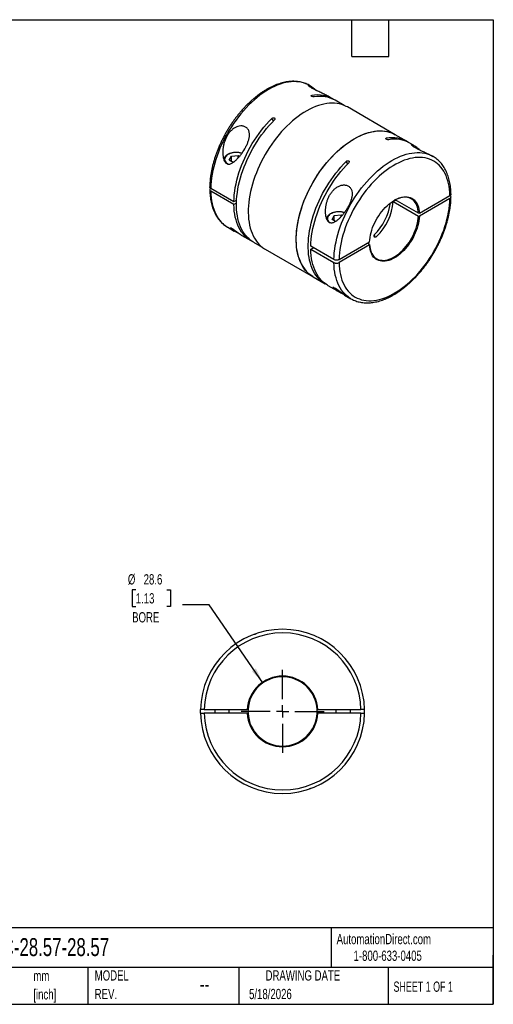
# Model space of a CAD drawing. Header units: millimetres. Extents: x 13 to 546, y 13 to 419.
# Tile 3 of 3: x 350 to 546, y 13 to 419. Entities that reach past the tile are written whole.
import ezdxf

# ---------------------------------------------------------------- set-up
doc = ezdxf.new("R2010")
doc.units = ezdxf.units.MM
doc.header["$LTSCALE"] = 2
doc.linetypes.add('SLD-Center', pattern=[19.05, 15.24, -1.27, 1.27, -1.27])
doc.linetypes.add('SLD-Solid', pattern=[0])
doc.layers.add('CENTER', color=40, linetype='SLD-Center')
doc.layers.add('DIMENSIONS', color=140, linetype='SLD-Solid', lineweight=25)
doc.layers.add('TEXT', color=140, linetype='SLD-Solid', lineweight=25)
doc.styles.add('SLDTEXTSTYLE0', font='TXT', dxfattribs={"width": 0.7})
doc.styles.add('SLDTEXTSTYLE1', font='TXT', dxfattribs={"width": 0.65})
doc.dimstyles.new('SLDDIMSTYLE2', dxfattribs={"dimtxt": 4.316016, "dimasz": 6.604, "dimexe": 0, "dimexo": 0.0625, "dimgap": 1.079004, "dimtad": 0, "dimtih": 1, "dimtoh": 1, "dimdec": 1, "dimrnd": 1e-09, "dimzin": 12, "dimdsep": 46, "dimtxsty": 'SLDTEXTSTYLE0', "dimsah": 1, "dimcen": 0, "dimadec": 0, "dimazin": 3, "dimtfac": 1, "dimtdec": 1, "dimtofl": 0, "dimtmove": 0, "dimatfit": 3, "dimfxl": 0, "dimfrac": 2, "dimtolj": 1, "dimtzin": 12, "dimarcsym": 0})

# ---------------------------------------------------------------- blocks, each defined once
blk = doc.blocks.new('SW_NOTE_0')
at = {"layer": 'TEXT', "color": 0, "char_height": 4.233, "attachment_point": 1, "style": 'SLDTEXTSTYLE0'}
for s, insert in [('mm', (0, 5.46)), ('[inch]', (0, -2.19))]:
    blk.add_mtext(s, dxfattribs=dict(at, insert=insert))
blk = doc.blocks.new('SW_NOTE_0_6')
at = {"layer": 'TEXT', "color": 0, "char_height": 4.233, "attachment_point": 1, "style": 'SLDTEXTSTYLE0'}
for s, insert in [('MODEL', (0, 5.46)), ('REV.', (0, -2.19))]:
    blk.add_mtext(s, dxfattribs=dict(at, insert=insert))
blk = doc.blocks.new('_D_4')
at = {"layer": 'DIMENSIONS'}
for p, q in [((398.43, 183.79), (396.98, 183.79)), ((396.98, 183.79), (396.98, 176.93)), ((411.26, 183.79), (412.71, 183.79)), ((412.71, 183.79), (412.71, 176.93)), ((396.98, 176.93), (398.43, 176.93)), ((412.71, 176.93), (411.26, 176.93)), ((428.8, 177.52), (417.69, 177.52)), ((450.96, 145.36), (428.8, 177.52))]:
    blk.add_line(p, q, dxfattribs=at)
blk.add_solid([(450.96, 145.36), (448.05, 151.37), (446.37, 150.22)], dxfattribs=at)
at = {"layer": 'DIMENSIONS', "char_height": 4.233, "attachment_point": 1, "style": 'SLDTEXTSTYLE0'}
for s, insert in [('%%c', (395.17, 190.22)), ('28.6', (401.69, 190.22)), ('1.13', (398.43, 182.39)), ('BORE', (396.94, 174.56))]:
    blk.add_mtext(s, dxfattribs=dict(at, insert=insert))
blk = doc.blocks.new('SW_CENTERMARKSYMBOL_0')
at = {"layer": 'CENTER', "color": 0}
for p, q in [((0, 5.08), (0, 17.1275)), ((-5.08, 0), (-17.1275, 0)), ((0, 0), (-2.54, 0)), ((0, 0), (0, 2.54)), ((0, 0), (0, -2.54)), ((0, 0), (2.54, 0)), ((5.08, 0), (17.1275, 0)), ((0, -5.08), (0, -17.1275))]:
    blk.add_line(p, q, dxfattribs=at)

msp = doc.modelspace()

# ---------------------------------------------------------------- linework, layer by layer
for p, q in [((470.21, 391.96), (470.1, 392.02)), ((470.65, 391.7), (470.21, 391.96)), ((471.08, 387.84), (470.97, 387.54)), ((479.76, 386.45), (478.25, 387.32)), ((484.46, 383.73), (480.82, 385.84)), ((505.61, 371.64), (485.82, 383.07)), ((455.29, 377.33), (454.63, 378.34)), ((501.88, 370.17), (501.76, 369.88)), ((510.56, 368.78), (505.61, 371.64)), ((513.11, 367.31), (511.63, 368.17)), ((437.05, 361.16), (437.95, 362.75)), ((437.95, 362.75), (440.78, 363.09)), ((437.95, 360.58), (437.95, 362.75)), ((440.78, 363.09), (441.31, 362.74)), ((440.78, 362.12), (440.78, 363.09)), ((521.17, 362.66), (520.74, 362.9)), ((521.12, 362.68), (521.17, 362.66)), ((434.88, 361.3), (434.88, 361.35)), ((434.88, 361.3), (434.88, 361.2)), ((438.62, 360.15), (437.05, 361.16)), ((438.32, 360.34), (438.95, 360.42)), ((486.02, 359.62), (485.35, 360.63)), ((429.42, 349.51), (438.96, 344)), ((438.96, 342.77), (429.42, 348.28)), ((515.58, 339.24), (528.19, 346.52)), ((438.96, 344), (440.07, 344.63)), ((440.02, 343.38), (438.96, 342.77)), ((504.77, 344.02), (505.83, 344.63)), ((504.77, 344.02), (515.16, 338.02)), ((515.16, 339.24), (505.6, 344.76)), ((528.19, 345.29), (515.58, 338.02)), ((479.48, 336.67), (480.38, 338.25)), ((480.38, 338.25), (483.2, 338.6)), ((480.38, 336.09), (480.38, 338.25)), ((483.2, 338.6), (483.66, 338.3)), ((483.2, 337.78), (483.2, 338.6)), ((515.58, 339.24), (515.16, 339.24)), ((515.16, 338.02), (515.58, 338.02)), ((436.41, 333.42), (439.07, 331.88)), ((480.9, 335.75), (479.48, 336.67)), ((480.75, 335.85), (481.13, 335.9)), ((442.24, 330.05), (445.96, 327.9)), ((496.93, 330.31), (497.12, 329.43)), ((447.02, 327.29), (450.67, 325.19)), ((480.26, 320.07), (470.71, 325.59)), ((482.38, 320.07), (494.98, 327.35)), ((494.98, 326.13), (482.38, 318.85)), ((494.98, 326.37), (494.13, 326.86)), ((494.98, 326.13), (494.98, 326.37)), ((451.92, 324.35), (471.72, 312.92)), ((470.71, 324.36), (471.77, 324.97)), ((470.71, 324.36), (480.26, 318.85)), ((471.72, 312.92), (476.67, 310.06)), ((477.73, 309.45), (481.43, 307.31)), ((484.64, 305.46), (487.27, 303.94)), ((487.32, 303.91), (487.27, 303.94)), ((425.17, 132.84), (425.17, 134.34)), ((426.67, 134.34), (444.49, 134.34)), ((431.06, 134.34), (431.06, 132.84)), ((437.06, 132.84), (437.06, 134.34)), ((444.79, 134.34), (444.49, 134.34)), ((473.63, 134.34), (473.33, 134.34)), ((473.63, 134.34), (491.45, 134.34)), ((481.06, 134.34), (481.06, 132.84)), ((487.06, 132.84), (487.06, 134.34)), ((492.95, 132.84), (492.95, 134.34)), ((444.49, 132.84), (426.67, 132.84)), ((444.49, 132.84), (444.79, 132.84)), ((473.33, 132.84), (473.63, 132.84)), ((491.45, 132.84), (473.63, 132.84))]:
    msp.add_line(p, q)
at = {"flags": 128}
for points in [[(470.1, 392.02), (469.59, 392.29), (468.7, 392.69), (467.76, 393.01), (466.8, 393.26), (465.79, 393.43), (464.76, 393.52), (463.7, 393.54), (462.61, 393.48), (461.5, 393.34), (460.37, 393.13), (459.22, 392.84), (458.05, 392.48), (456.88, 392.04), (455.69, 391.53), (454.5, 390.94), (453.31, 390.29), (452.12, 389.56), (450.93, 388.77), (449.74, 387.92), (448.57, 387), (447.4, 386.02), (446.25, 384.98), (445.12, 383.89), (444.01, 382.74), (442.92, 381.55), (441.86, 380.3), (440.83, 379.02), (439.83, 377.69), (438.86, 376.32), (437.93, 374.93), (437.03, 373.5), (436.18, 372.04), (435.37, 370.56), (434.6, 369.06), (433.88, 367.54), (433.21, 366.02), (432.59, 364.48), (432.02, 362.94), (431.51, 361.4), (431.04, 359.86), (430.64, 358.33), (430.29, 356.81), (430, 355.31), (429.76, 353.82), (429.59, 352.35), (429.47, 350.92), (429.42, 349.51)], [(485.82, 383.07), (485.35, 383.32), (484.46, 383.73), (483.53, 384.07), (482.57, 384.33), (481.57, 384.51), (480.54, 384.62), (479.48, 384.65), (478.4, 384.61), (477.29, 384.49), (476.16, 384.29), (475.01, 384.01), (473.85, 383.66), (472.68, 383.23), (471.49, 382.74), (470.3, 382.17), (469.11, 381.52), (467.91, 380.81), (466.72, 380.04), (465.53, 379.19), (464.35, 378.29), (463.18, 377.32), (462.03, 376.29), (460.89, 375.21), (459.78, 374.07), (458.68, 372.89), (457.61, 371.65), (456.57, 370.37), (455.56, 369.05), (454.58, 367.69), (453.64, 366.3), (452.74, 364.87), (451.87, 363.42), (451.05, 361.95), (450.28, 360.45), (449.54, 358.93), (448.86, 357.41), (448.23, 355.87), (447.65, 354.33), (447.12, 352.79), (446.64, 351.25), (446.22, 349.71), (445.86, 348.19), (445.55, 346.68), (445.3, 345.18), (445.11, 343.71), (444.98, 342.26), (444.91, 340.84), (444.9, 339.46), (444.95, 338.1), (445.05, 336.79), (445.22, 335.52), (445.45, 334.3), (445.73, 333.12), (446.07, 331.99), (446.47, 330.92), (446.92, 329.9), (447.43, 328.95), (447.99, 328.05), (448.6, 327.22), (449.27, 326.46), (449.98, 325.76), (450.74, 325.13), (451.54, 324.58), (451.92, 324.35)], [(438.96, 344), (439.02, 345.4), (439.13, 346.84), (439.31, 348.3), (439.54, 349.79), (439.83, 351.29), (440.18, 352.81), (440.59, 354.34), (441.05, 355.87), (441.56, 357.41), (442.13, 358.95), (442.75, 360.48), (443.42, 362.01), (444.13, 363.52), (444.9, 365.02), (445.71, 366.5), (446.56, 367.95), (447.45, 369.38), (448.38, 370.78), (449.35, 372.14), (450.35, 373.47), (451.38, 374.76), (452.44, 376), (453.52, 377.19), (454.63, 378.34)], [(447.02, 327.29), (446.78, 327.43), (445.98, 327.97), (445.21, 328.59), (444.5, 329.27), (443.83, 330.02), (443.21, 330.83), (442.64, 331.71), (442.12, 332.65), (441.66, 333.65), (441.26, 334.71), (440.91, 335.82), (440.61, 336.98), (440.38, 338.19), (440.2, 339.45), (440.08, 340.75), (440.02, 342.08), (440.02, 343.46), (440.08, 344.86), (440.2, 346.3), (440.38, 347.76), (440.61, 349.24), (440.91, 350.74), (441.26, 352.26), (441.66, 353.78), (442.12, 355.31), (442.64, 356.85), (443.21, 358.38), (443.83, 359.91), (444.5, 361.44), (445.21, 362.95), (445.98, 364.44), (446.78, 365.91), (447.63, 367.37), (448.52, 368.79), (449.45, 370.19), (450.42, 371.55), (451.42, 372.87), (452.44, 374.15), (453.5, 375.39), (454.58, 376.58), (455.69, 377.73)], [(465.87, 320.56), (465.53, 321.69), (465.24, 322.87), (465.02, 324.09), (464.85, 325.36), (464.75, 326.68), (464.7, 328.03), (464.71, 329.41), (464.78, 330.83), (464.91, 332.28), (465.1, 333.75), (465.35, 335.25), (465.66, 336.76), (466.02, 338.28), (466.44, 339.82), (466.92, 341.36), (467.45, 342.9), (468.03, 344.44), (468.66, 345.98), (469.34, 347.5), (470.07, 349.02), (470.85, 350.52), (471.67, 351.99), (472.54, 353.44), (473.44, 354.87), (474.38, 356.26), (475.36, 357.62), (476.37, 358.94), (477.41, 360.22), (478.48, 361.46), (479.58, 362.64), (480.69, 363.78), (481.83, 364.86), (482.98, 365.89), (484.15, 366.86), (485.33, 367.76), (486.52, 368.61), (487.71, 369.38), (488.91, 370.09), (490.1, 370.74), (491.29, 371.31), (492.48, 371.81), (493.65, 372.23), (494.81, 372.58), (495.96, 372.86), (497.09, 373.06), (498.2, 373.18), (499.28, 373.22), (500.34, 373.19), (501.37, 373.09), (502.37, 372.9), (503.33, 372.64), (504.26, 372.3), (505.14, 371.89), (505.61, 371.64)], [(471.72, 312.92), (471.51, 313.04), (470.69, 313.59), (469.92, 314.2), (469.2, 314.88), (468.53, 315.63), (467.91, 316.45), (467.34, 317.33), (466.82, 318.28), (466.35, 319.28), (465.94, 320.34), (465.59, 321.46), (465.3, 322.63), (465.06, 323.84), (464.88, 325.1), (464.76, 326.41), (464.7, 327.75), (464.7, 329.13), (464.76, 330.55), (464.88, 331.99), (465.06, 333.46), (465.3, 334.95), (465.59, 336.45), (465.94, 337.98), (466.35, 339.51), (466.82, 341.05), (467.34, 342.59), (467.91, 344.13), (468.53, 345.67), (469.2, 347.2), (469.92, 348.72), (470.69, 350.22), (471.51, 351.7), (472.36, 353.16), (473.26, 354.59), (474.19, 355.99), (475.16, 357.35), (476.17, 358.68), (477.2, 359.97), (478.27, 361.21), (479.36, 362.41), (480.47, 363.56), (481.6, 364.65), (482.75, 365.69), (483.92, 366.67), (485.09, 367.59), (486.28, 368.44), (487.47, 369.23), (488.67, 369.96), (489.86, 370.61), (491.05, 371.2), (492.24, 371.71), (493.42, 372.15), (494.58, 372.52), (495.73, 372.81), (496.86, 373.02), (497.98, 373.16), (499.07, 373.22), (500.13, 373.21), (501.17, 373.11), (502.17, 372.94), (503.14, 372.7), (504.07, 372.38), (504.97, 371.98), (505.61, 371.64)], [(442.2, 363.9), (441.7, 364.04), (441.1, 364.15), (440.48, 364.23), (439.85, 364.25), (439.21, 364.22), (438.59, 364.15), (437.99, 364.02), (437.43, 363.86), (436.91, 363.65), (436.44, 363.4), (436.03, 363.12), (435.7, 362.81), (435.43, 362.48), (435.25, 362.12), (435.15, 361.76), (435.13, 361.4), (435.2, 361.03), (435.35, 360.68), (435.58, 360.34), (435.89, 360.02), (436.27, 359.72), (436.65, 359.49)], [(480.26, 320.07), (480.31, 321.49), (480.43, 322.93), (480.61, 324.4), (480.84, 325.89), (481.13, 327.4), (481.48, 328.93), (481.89, 330.46), (482.35, 332), (482.87, 333.55), (483.44, 335.09), (484.06, 336.63), (484.74, 338.17), (485.46, 339.69), (486.23, 341.19), (487.04, 342.68), (487.89, 344.14), (488.79, 345.57), (489.73, 346.97), (490.7, 348.34), (491.7, 349.67), (492.74, 350.97), (493.8, 352.21), (494.9, 353.41), (496.01, 354.56), (497.14, 355.66), (498.3, 356.7), (499.46, 357.68), (500.64, 358.6), (501.83, 359.46), (503.03, 360.25), (504.22, 360.98), (505.42, 361.63), (506.61, 362.22), (507.8, 362.73), (508.98, 363.17), (510.15, 363.54), (511.3, 363.83), (512.44, 364.04), (513.55, 364.18), (514.64, 364.24), (515.71, 364.22), (516.74, 364.13), (517.75, 363.96), (518.72, 363.71), (519.65, 363.39), (520.55, 362.99), (521.12, 362.68)], [(528.19, 346.52), (528.13, 347.83), (528.02, 349.1), (527.84, 350.32), (527.61, 351.51), (527.32, 352.64), (526.97, 353.72), (526.57, 354.75), (526.12, 355.72), (525.61, 356.63), (525.04, 357.48), (524.43, 358.27), (523.77, 358.99), (523.06, 359.64), (522.3, 360.22), (521.5, 360.73), (520.66, 361.17), (519.78, 361.54), (518.86, 361.83), (517.91, 362.05), (516.92, 362.19), (515.9, 362.26), (514.86, 362.25), (513.79, 362.16), (512.7, 362), (511.59, 361.76), (510.47, 361.45), (509.33, 361.06), (508.18, 360.6), (507.03, 360.07), (505.86, 359.47), (504.7, 358.8), (503.54, 358.06), (502.38, 357.25), (501.24, 356.39), (500.1, 355.46), (498.97, 354.47), (497.86, 353.43), (496.77, 352.33), (495.71, 351.19), (494.66, 349.99), (493.65, 348.76), (492.66, 347.48), (491.71, 346.16), (490.79, 344.8), (489.91, 343.42), (489.07, 342.01), (488.27, 340.57), (487.51, 339.12), (486.8, 337.64), (486.14, 336.16), (485.52, 334.66), (484.96, 333.17), (484.45, 331.66), (483.99, 330.17), (483.59, 328.68), (483.25, 327.19), (482.96, 325.73), (482.72, 324.28), (482.55, 322.85), (482.44, 321.45), (482.38, 320.07)], [(434.9, 361.04), (434.89, 361.08), (434.88, 361.3)], [(438.85, 360.37), (438.75, 360.34), (438.47, 360.25)], [(477.21, 309.77), (476.43, 310.2), (475.62, 310.75), (474.85, 311.36), (474.13, 312.05), (473.46, 312.8), (472.84, 313.62), (472.27, 314.5), (471.76, 315.44), (471.29, 316.44), (470.89, 317.5), (470.54, 318.62), (470.24, 319.78), (470.01, 321), (469.83, 322.25), (469.71, 323.56), (469.65, 324.9), (469.65, 326.27), (469.71, 327.68), (469.83, 329.12), (470.01, 330.59), (470.24, 332.07), (470.54, 333.58), (470.89, 335.1), (471.29, 336.62), (471.76, 338.16), (472.27, 339.7), (472.84, 341.24), (473.46, 342.77), (474.13, 344.3), (474.85, 345.81), (475.62, 347.31), (476.43, 348.79), (477.28, 350.24), (478.17, 351.67), (479.1, 353.07), (480.07, 354.43), (481.07, 355.76), (482.1, 357.05), (483.16, 358.29), (484.24, 359.49), (485.35, 360.63)], [(470.71, 325.59), (470.77, 327), (470.88, 328.44), (471.06, 329.9), (471.29, 331.39), (471.58, 332.9), (471.93, 334.42), (472.34, 335.95), (472.8, 337.49), (473.31, 339.03), (473.88, 340.58), (474.5, 342.11), (475.17, 343.64), (475.89, 345.16), (476.66, 346.66), (477.47, 348.15), (478.32, 349.6), (479.22, 351.04), (480.15, 352.44), (481.12, 353.81), (482.12, 355.14), (483.15, 356.43), (484.22, 357.67), (485.3, 358.87), (486.41, 360.02)], [(429.42, 348.28), (429.47, 346.94), (429.59, 345.63), (429.76, 344.37), (430, 343.15), (430.29, 341.98), (430.64, 340.87), (431.04, 339.8), (431.51, 338.8), (432.02, 337.85), (432.59, 336.97), (433.21, 336.15), (433.88, 335.4), (434.6, 334.71), (435.37, 334.1), (436.18, 333.55), (436.41, 333.42)], [(494.98, 327.35), (495.05, 328.29), (495.18, 329.26), (495.37, 330.24), (495.61, 331.25), (495.91, 332.25), (496.27, 333.27), (496.67, 334.27), (497.13, 335.27), (497.63, 336.26), (498.18, 337.22), (498.77, 338.16), (499.39, 339.06), (500.05, 339.93), (500.74, 340.76), (501.46, 341.54), (502.2, 342.27), (502.95, 342.94), (503.72, 343.56), (504.5, 344.11), (505.28, 344.6), (506.07, 345.01), (506.84, 345.36), (507.61, 345.63), (508.37, 345.83), (509.11, 345.95), (509.82, 346), (510.51, 345.97), (511.17, 345.86), (511.8, 345.68), (512.39, 345.42), (512.93, 345.09), (513.44, 344.69), (513.89, 344.21), (514.3, 343.68), (514.65, 343.07), (514.95, 342.41), (515.2, 341.69), (515.39, 340.92), (515.51, 340.1), (515.58, 339.24)], [(515.16, 339.24), (515.09, 340.11), (514.96, 340.93), (514.76, 341.69), (514.51, 342.41), (514.2, 343.07), (513.84, 343.66), (513.42, 344.19), (512.96, 344.65), (512.44, 345.04), (511.88, 345.36), (511.28, 345.59), (510.64, 345.76), (509.97, 345.84), (509.27, 345.84), (508.54, 345.77), (507.79, 345.61), (507.03, 345.38), (506.25, 345.07), (505.46, 344.69), (505.17, 344.53)], [(446.5, 327.61), (445.71, 328.05), (444.9, 328.6), (444.13, 329.21), (443.42, 329.9), (442.75, 330.65), (442.13, 331.47), (441.56, 332.36), (441.05, 333.3), (440.59, 334.3), (440.18, 335.37), (439.83, 336.48), (439.54, 337.65), (439.31, 338.86), (439.13, 340.12), (439.02, 341.43), (438.96, 342.77)], [(482.38, 318.85), (482.44, 317.54), (482.55, 316.27), (482.72, 315.05), (482.96, 313.86), (483.25, 312.73), (483.59, 311.65), (483.99, 310.62), (484.45, 309.65), (484.96, 308.74), (485.52, 307.89), (486.14, 307.1), (486.8, 306.38), (487.51, 305.73), (488.27, 305.15), (489.07, 304.64), (489.91, 304.2), (490.79, 303.83), (491.71, 303.54), (492.66, 303.32), (493.65, 303.18), (494.66, 303.11), (495.71, 303.12), (496.77, 303.21), (497.86, 303.37), (498.97, 303.61), (500.1, 303.92), (501.24, 304.31), (502.38, 304.77), (503.54, 305.3), (504.7, 305.9), (505.86, 306.57), (507.03, 307.31), (508.18, 308.11), (509.33, 308.98), (510.47, 309.91), (511.59, 310.9), (512.7, 311.94), (513.79, 313.03), (514.86, 314.18), (515.9, 315.37), (516.92, 316.61), (517.91, 317.89), (518.86, 319.21), (519.78, 320.56), (520.66, 321.95), (521.5, 323.36), (522.3, 324.8), (523.06, 326.25), (523.77, 327.72), (524.43, 329.21), (525.04, 330.7), (525.61, 332.2), (526.12, 333.7), (526.57, 335.2), (526.97, 336.69), (527.32, 338.18), (527.61, 339.64), (527.84, 341.09), (528.02, 342.52), (528.13, 343.92), (528.19, 345.29)], [(484.55, 339.43), (484.13, 339.54), (483.53, 339.66), (482.91, 339.73), (482.27, 339.76), (481.64, 339.73), (481.02, 339.65), (480.42, 339.53), (479.86, 339.36), (479.34, 339.15), (478.87, 338.91), (478.46, 338.63), (478.12, 338.32), (477.86, 337.98), (477.67, 337.63), (477.57, 337.27), (477.56, 336.9), (477.62, 336.54), (477.77, 336.18), (478.01, 335.84), (478.31, 335.52), (478.67, 335.25)], [(515.58, 338.02), (515.51, 337.08), (515.39, 336.11), (515.2, 335.12), (514.95, 334.12), (514.65, 333.11), (514.3, 332.1), (513.89, 331.1), (513.44, 330.1), (512.93, 329.11), (512.39, 328.15), (511.8, 327.21), (511.17, 326.31), (510.51, 325.44), (509.82, 324.61), (509.11, 323.83), (508.37, 323.1), (507.61, 322.43), (506.84, 321.81), (506.07, 321.26), (505.28, 320.77), (504.5, 320.36), (503.72, 320.01), (502.95, 319.74), (502.2, 319.54), (501.46, 319.41), (500.74, 319.37), (500.05, 319.4), (499.39, 319.51), (498.77, 319.69), (498.18, 319.95), (497.63, 320.28), (497.13, 320.68), (496.67, 321.15), (496.27, 321.69), (495.91, 322.3), (495.61, 322.96), (495.37, 323.68), (495.18, 324.45), (495.05, 325.26), (494.98, 326.13)], [(494.98, 326.37), (495.05, 325.51), (495.19, 324.69), (495.38, 323.92), (495.63, 323.2), (495.94, 322.55), (496.3, 321.95), (496.72, 321.42), (497.19, 320.96), (497.7, 320.57), (498.26, 320.26), (498.86, 320.02), (499.5, 319.86), (500.17, 319.78), (500.88, 319.77), (501.6, 319.85), (502.35, 320), (503.12, 320.23), (503.89, 320.54), (504.68, 320.92), (505.46, 321.38), (506.25, 321.9), (507.03, 322.49), (507.79, 323.14), (508.54, 323.85), (509.27, 324.62), (509.97, 325.43), (510.64, 326.29), (511.28, 327.19), (511.88, 328.12), (512.44, 329.08), (512.96, 330.06), (513.42, 331.07), (513.84, 332.08), (514.2, 333.09), (514.51, 334.1), (514.76, 335.11), (514.96, 336.1), (515.09, 337.07), (515.16, 338.02)], [(477.73, 309.45), (477.47, 309.6), (476.66, 310.15), (475.89, 310.77), (475.17, 311.45), (474.5, 312.21), (473.88, 313.03), (473.31, 313.92), (472.8, 314.86), (472.34, 315.87), (471.93, 316.94), (471.58, 318.05), (471.29, 319.22), (471.06, 320.44), (470.88, 321.71), (470.77, 323.01), (470.71, 324.36)], [(487.27, 303.94), (487.04, 304.08), (486.23, 304.62), (485.46, 305.24), (484.74, 305.93), (484.06, 306.68), (483.44, 307.5), (482.87, 308.39), (482.35, 309.34), (481.89, 310.35), (481.48, 311.41), (481.13, 312.53), (480.84, 313.7), (480.61, 314.93), (480.43, 316.19), (480.31, 317.5), (480.26, 318.85)], [(484.64, 305.46), (484.49, 305.55), (484.07, 305.83), (483.58, 306.17), (483, 306.6), (482.55, 306.92), (482.07, 307.29), (481.42, 307.76), (480.92, 308.1), (480.53, 308.34), (480.21, 308.5), (479.95, 308.6), (479.85, 308.61), (479.81, 308.57), (479.84, 308.47), (479.97, 308.31), (480.21, 308.11), (480.53, 307.87), (480.53, 307.87)], [(444.79, 134.34), (444.77, 133.59), (444.79, 132.84)], [(473.33, 132.84), (473.35, 133.59), (473.33, 134.34)]]:
    msp.add_lwpolyline(points, dxfattribs=at)
for centre, radius, start, end in [((473.48, 375.17), 12.9, 58.2083, 100.7211), ((474.53, 374.39), 13.06, 61.2496, 100.547), ((504.27, 357.46), 12.93, 58.2155, 100.6771), ((505.31, 356.61), 13.17, 61.3599, 100.3918), ((480.86, 346.74), 22.98, 314.3587, 351.8147), ((482.29, 345.89), 22.56, 314.1142, 355.2389), ((478.76, 324.37), 13.44, 196.4363, 238.4061), ((459.06, 133.59), 33.9, 1.2677, 178.7323), ((459.06, 133.59), 32.4, 1.3264, 178.6736), ((459.06, 133.59), 14.59, 2.9471, 177.0529), ((459.06, 133.59), 14.29, 3.009, 176.991), ((459.06, 133.59), 33.9, 181.2677, 358.7323), ((459.06, 133.59), 32.4, 181.3264, 358.6736), ((459.06, 133.59), 14.59, 182.9471, 357.0529), ((459.06, 133.59), 14.29, 183.009, 356.991)]:
    msp.add_arc(centre, radius, start, end)
for points, knots in [([(470.09, 392.02), (469.89, 392.13), (469.41, 392.4), (468.61, 392.75), (467.69, 393.07), (466.75, 393.33), (465.77, 393.52), (464.77, 393.63), (463.74, 393.68), (462.69, 393.66), (461.62, 393.57), (460.52, 393.41), (459.41, 393.18), (458.29, 392.88), (457.16, 392.51), (456.01, 392.08), (454.86, 391.57), (453.71, 391), (452.56, 390.37), (451.41, 389.68), (450.27, 388.92), (449.14, 388.11), (448.01, 387.24), (446.9, 386.32), (445.81, 385.34), (444.73, 384.32), (443.67, 383.24), (442.63, 382.13), (441.61, 380.97), (440.62, 379.77), (439.66, 378.53), (438.73, 377.26), (437.84, 375.95), (436.97, 374.62), (436.14, 373.26), (435.35, 371.88), (434.6, 370.47), (433.89, 369.05), (433.22, 367.62), (432.6, 366.18), (432.02, 364.72), (431.49, 363.27), (431, 361.81), (430.57, 360.35), (430.18, 358.9), (429.85, 357.45), (429.57, 356.02), (429.34, 354.6), (429.16, 353.19), (429.04, 351.81), (428.99, 350.79), (428.98, 350.24), (428.98, 350.13)], [0, 0, 0, 0, 0.01415, 0.033851, 0.053569, 0.07333, 0.093159, 0.113075, 0.133088, 0.153204, 0.17342, 0.193728, 0.214118, 0.234576, 0.255088, 0.27564, 0.29622, 0.316818, 0.337425, 0.358035, 0.378641, 0.39924, 0.419831, 0.440411, 0.460982, 0.481542, 0.502093, 0.522634, 0.543167, 0.563692, 0.584211, 0.604724, 0.625233, 0.64574, 0.666244, 0.686748, 0.707252, 0.727758, 0.748266, 0.768778, 0.789296, 0.809819, 0.83035, 0.85089, 0.87144, 0.892, 0.912572, 0.933156, 0.953753, 0.974362, 0.994983, 1, 1, 1, 1]), ([(478.25, 387.31), (478.01, 387.45), (477.53, 387.72), (476.66, 388.15), (475.77, 388.57), (474.87, 388.99), (474, 389.39), (473.13, 389.8), (472.32, 390.2), (471.62, 390.58), (471.05, 390.91), (470.58, 391.21), (470.22, 391.46), (469.96, 391.68), (469.79, 391.86), (469.72, 391.99), (469.75, 392.07), (469.94, 392.05), (470.3, 391.9), (470.77, 391.64), (471.3, 391.3), (471.86, 390.9), (472.42, 390.45), (472.9, 390.07), (473.19, 389.81), (473.27, 389.74)], [0, 0, 0, 0, 0.052637, 0.104642, 0.157903, 0.200149, 0.243517, 0.285823, 0.329789, 0.366114, 0.403683, 0.43723, 0.471719, 0.505973, 0.541055, 0.578829, 0.617408, 0.672668, 0.729513, 0.784294, 0.839935, 0.886762, 0.933599, 0.981727, 1, 1, 1, 1]), ([(472.14, 387.23), (472.08, 387.22), (472, 387.21), (471.82, 387.22), (471.73, 387.24), (471.44, 387.3), (471.25, 387.37), (471.04, 387.49), (470.98, 387.53), (470.9, 387.61), (470.88, 387.65), (470.88, 387.76), (470.95, 387.82), (471.08, 387.84)], [0, 0, 0, 0, 0.125, 0.125, 0.25, 0.25, 0.5, 0.5, 0.625, 0.625, 0.75, 0.75, 1, 1, 1, 1]), ([(454.63, 378.34), (454.7, 378.41), (454.77, 378.46), (454.95, 378.55), (455.05, 378.59), (455.33, 378.64), (455.53, 378.62), (455.74, 378.49), (455.79, 378.44), (455.87, 378.32), (455.89, 378.24), (455.9, 378.02), (455.82, 377.86), (455.69, 377.73)], [0, 0, 0, 0, 0.125, 0.125, 0.25, 0.25, 0.5, 0.5, 0.625, 0.625, 0.75, 0.75, 1, 1, 1, 1]), ([(443.76, 366.36), (443.32, 365.54), (442.83, 364.77), (442.05, 363.67), (441.78, 363.31), (441.22, 362.62), (440.94, 362.29), (440.36, 361.66), (440.07, 361.36), (439.46, 360.8), (439.15, 360.54), (438.67, 360.19), (438.51, 360.08), (438.17, 359.88), (438.01, 359.79), (437.66, 359.64), (437.49, 359.57), (437.13, 359.49), (436.95, 359.46), (436.59, 359.47), (436.41, 359.5), (436.06, 359.63), (435.89, 359.73), (435.58, 359.99), (435.45, 360.14), (435.2, 360.49), (435.09, 360.68), (434.91, 361.08), (434.83, 361.3), (434.69, 361.73), (434.63, 361.95), (434.49, 362.62), (434.43, 363.08), (434.37, 364.01), (434.37, 364.48), (434.41, 365.4), (434.45, 365.86), (434.58, 366.78), (434.67, 367.23), (434.89, 368.14), (435.03, 368.59), (435.34, 369.47), (435.51, 369.9), (435.92, 370.74), (436.14, 371.15), (436.64, 371.94), (436.91, 372.31), (437.51, 373.02), (437.84, 373.36), (438.53, 373.96), (438.9, 374.23), (439.49, 374.57), (439.69, 374.68), (440.1, 374.86), (440.31, 374.95), (440.93, 375.15), (441.36, 375.24), (441.99, 375.27), (442.19, 375.27), (442.6, 375.23), (442.8, 375.19), (443.37, 375.04), (443.72, 374.87), (444.34, 374.42), (444.59, 374.15), (444.9, 373.66), (444.99, 373.49), (445.14, 373.13), (445.2, 372.95), (445.29, 372.56), (445.33, 372.36), (445.37, 371.95), (445.38, 371.74), (445.37, 371.1), (445.32, 370.66), (445.15, 369.79), (445.04, 369.35), (444.82, 368.7), (444.74, 368.48), (444.57, 368.05), (444.48, 367.83), (444.29, 367.41), (444.19, 367.2), (443.98, 366.78), (443.88, 366.57), (443.76, 366.36)], [0, 0, 0, 0, 0.0625, 0.0625, 0.09375, 0.09375, 0.125, 0.125, 0.15625, 0.15625, 0.1875, 0.1875, 0.203125, 0.203125, 0.21875, 0.21875, 0.234375, 0.234375, 0.25, 0.25, 0.265625, 0.265625, 0.28125, 0.28125, 0.296875, 0.296875, 0.3125, 0.3125, 0.328125, 0.328125, 0.34375, 0.34375, 0.375, 0.375, 0.40625, 0.40625, 0.4375, 0.4375, 0.46875, 0.46875, 0.5, 0.5, 0.53125, 0.53125, 0.5625, 0.5625, 0.59375, 0.59375, 0.625, 0.625, 0.65625, 0.65625, 0.671875, 0.671875, 0.6875, 0.6875, 0.71875, 0.71875, 0.734375, 0.734375, 0.75, 0.75, 0.78125, 0.78125, 0.8125, 0.8125, 0.828125, 0.828125, 0.84375, 0.84375, 0.859375, 0.859375, 0.875, 0.875, 0.90625, 0.90625, 0.9375, 0.9375, 0.953125, 0.953125, 0.96875, 0.96875, 0.984375, 0.984375, 1, 1, 1, 1]), ([(502.94, 369.56), (502.87, 369.55), (502.79, 369.55), (502.62, 369.56), (502.52, 369.57), (502.24, 369.63), (502.04, 369.7), (501.83, 369.82), (501.77, 369.87), (501.7, 369.95), (501.68, 369.99), (501.67, 370.1), (501.75, 370.15), (501.88, 370.17)], [0, 0, 0, 0, 0.125, 0.125, 0.25, 0.25, 0.5, 0.5, 0.625, 0.625, 0.75, 0.75, 1, 1, 1, 1]), ([(515.79, 365.3), (515.68, 365.4), (515.25, 365.77), (514.56, 366.32), (513.79, 366.89), (513.13, 367.31), (512.65, 367.56), (512.32, 367.68), (512.16, 367.67), (512.15, 367.57), (512.27, 367.4), (512.55, 367.15), (512.96, 366.84), (513.49, 366.51), (514.06, 366.18), (514.69, 365.84), (515.36, 365.51), (516.05, 365.17), (516.78, 364.84), (517.53, 364.49), (518.38, 364.1), (519.27, 363.68), (520.1, 363.26), (520.55, 363.01), (520.74, 362.9)], [0, 0, 0, 0, 0.025128, 0.094461, 0.164848, 0.225783, 0.287877, 0.339261, 0.391889, 0.43368, 0.476584, 0.518434, 0.561922, 0.597905, 0.635117, 0.668384, 0.702584, 0.736559, 0.771355, 0.808812, 0.847067, 0.901774, 0.958052, 1, 1, 1, 1]), ([(442.24, 363.94), (442.11, 363.98), (441.8, 364.08), (441.28, 364.18), (440.68, 364.26), (440.07, 364.3), (439.45, 364.29), (438.84, 364.24), (438.25, 364.14), (437.68, 364), (437.15, 363.82), (436.65, 363.61), (436.2, 363.35), (435.81, 363.07), (435.47, 362.75), (435.21, 362.41), (435.02, 362.05), (434.9, 361.69), (434.89, 361.46), (434.88, 361.36)], [0, 0, 0, 0, 0.042724, 0.103279, 0.163774, 0.224231, 0.284677, 0.345136, 0.405629, 0.466186, 0.526832, 0.587592, 0.648476, 0.709468, 0.770461, 0.831228, 0.891447, 0.950812, 1, 1, 1, 1]), ([(528.63, 347.14), (528.62, 347.2), (528.62, 347.7), (528.57, 348.62), (528.45, 349.89), (528.28, 351.12), (528.05, 352.31), (527.77, 353.46), (527.43, 354.56), (527.04, 355.62), (526.6, 356.63), (526.1, 357.58), (525.55, 358.48), (524.96, 359.32), (524.31, 360.1), (523.63, 360.82), (522.9, 361.47), (522.12, 362.06), (521.53, 362.46), (521.18, 362.65), (521.11, 362.68)], [0, 0, 0, 0, 0.008364, 0.070439, 0.132535, 0.19462, 0.256669, 0.318653, 0.380536, 0.442276, 0.503829, 0.565151, 0.626199, 0.686943, 0.747367, 0.807473, 0.867286, 0.926854, 0.98624, 1, 1, 1, 1]), ([(485.35, 360.63), (485.42, 360.7), (485.5, 360.76), (485.67, 360.85), (485.77, 360.88), (486.06, 360.94), (486.25, 360.91), (486.46, 360.79), (486.52, 360.74), (486.6, 360.61), (486.62, 360.54), (486.62, 360.32), (486.55, 360.16), (486.41, 360.02)], [0, 0, 0, 0, 0.125, 0.125, 0.25, 0.25, 0.5, 0.5, 0.625, 0.625, 0.75, 0.75, 1, 1, 1, 1]), ([(429.42, 349.51), (429.35, 349.47), (429.28, 349.42), (429.18, 349.33), (429.13, 349.28), (429.05, 349.17), (429.03, 349.12), (428.99, 349.01), (428.98, 348.95), (428.98, 348.78), (429.02, 348.67), (429.17, 348.46), (429.28, 348.36), (429.42, 348.28)], [0, 0, 0, 0, 0.125, 0.125, 0.25, 0.25, 0.375, 0.375, 0.5, 0.5, 0.75, 0.75, 1, 1, 1, 1]), ([(429.42, 349.51), (429.31, 349.58), (429.1, 349.73), (428.97, 349.96), (428.99, 350.09), (429, 350.13)], [0, 0, 0, 0, 0.422707, 0.845413, 1, 1, 1, 1]), ([(486.19, 341.99), (486.64, 342.81), (487.02, 343.65), (487.46, 344.96), (487.58, 345.39), (487.7, 346.04), (487.74, 346.25), (487.78, 346.68), (487.8, 346.9), (487.81, 347.53), (487.77, 347.94), (487.63, 348.52), (487.58, 348.71), (487.43, 349.06), (487.35, 349.23), (487.15, 349.55), (487.04, 349.7), (486.79, 349.98), (486.65, 350.11), (486.35, 350.34), (486.19, 350.44), (485.85, 350.61), (485.67, 350.68), (485.29, 350.79), (485.09, 350.82), (484.69, 350.87), (484.48, 350.88), (484.07, 350.86), (483.86, 350.84), (483.44, 350.76), (483.22, 350.71), (482.59, 350.52), (482.19, 350.34), (481.4, 349.89), (481.03, 349.62), (480.33, 349.04), (480, 348.71), (479.4, 348.01), (479.12, 347.64), (478.62, 346.86), (478.39, 346.45), (477.98, 345.62), (477.8, 345.19), (477.48, 344.33), (477.35, 343.89), (477.12, 342.99), (477.03, 342.53), (476.89, 341.62), (476.84, 341.16), (476.8, 340.25), (476.8, 339.79), (476.83, 339.1), (476.85, 338.88), (476.91, 338.42), (476.95, 338.19), (477.08, 337.52), (477.2, 337.08), (477.47, 336.47), (477.57, 336.28), (477.75, 336.01), (477.81, 335.92), (477.94, 335.76), (478.01, 335.69), (478.24, 335.48), (478.4, 335.38), (478.74, 335.22), (478.92, 335.18), (479.29, 335.15), (479.47, 335.17), (479.83, 335.24), (480, 335.29), (480.53, 335.51), (480.86, 335.7), (481.51, 336.16), (481.83, 336.42), (482.45, 336.98), (482.75, 337.28), (483.33, 337.91), (483.62, 338.24), (484.18, 338.92), (484.45, 339.28), (484.98, 340.02), (485.24, 340.4), (485.61, 340.99), (485.73, 341.18), (485.96, 341.58), (486.08, 341.79), (486.19, 341.99)], [0, 0, 0, 0, 0.0625, 0.0625, 0.09375, 0.09375, 0.109375, 0.109375, 0.125, 0.125, 0.15625, 0.15625, 0.171875, 0.171875, 0.1875, 0.1875, 0.203125, 0.203125, 0.21875, 0.21875, 0.234375, 0.234375, 0.25, 0.25, 0.265625, 0.265625, 0.28125, 0.28125, 0.296875, 0.296875, 0.3125, 0.3125, 0.34375, 0.34375, 0.375, 0.375, 0.40625, 0.40625, 0.4375, 0.4375, 0.46875, 0.46875, 0.5, 0.5, 0.53125, 0.53125, 0.5625, 0.5625, 0.59375, 0.59375, 0.625, 0.625, 0.640625, 0.640625, 0.65625, 0.65625, 0.6875, 0.6875, 0.703125, 0.703125, 0.710938, 0.710938, 0.71875, 0.71875, 0.734375, 0.734375, 0.75, 0.75, 0.765625, 0.765625, 0.78125, 0.78125, 0.8125, 0.8125, 0.84375, 0.84375, 0.875, 0.875, 0.90625, 0.90625, 0.9375, 0.9375, 0.96875, 0.96875, 0.984375, 0.984375, 1, 1, 1, 1]), ([(428.98, 348.88), (428.98, 348.82), (428.99, 348.33), (429.03, 347.41), (429.15, 346.14), (429.32, 344.91), (429.55, 343.72), (429.83, 342.58), (430.17, 341.47), (430.56, 340.42), (431.01, 339.41), (431.51, 338.46), (432.05, 337.57), (432.65, 336.73), (433.29, 335.95), (433.98, 335.24), (434.71, 334.58), (435.48, 334), (436.09, 333.59), (436.45, 333.4), (436.53, 333.35)], [0, 0, 0, 0, 0.008376, 0.070271, 0.132188, 0.194093, 0.255961, 0.317765, 0.379467, 0.441026, 0.502396, 0.563534, 0.624398, 0.684958, 0.745196, 0.805116, 0.864744, 0.924127, 0.983331, 1, 1, 1, 1]), ([(487.33, 303.91), (487.55, 303.79), (488.04, 303.51), (488.86, 303.16), (489.77, 302.83), (490.71, 302.57), (491.69, 302.38), (492.69, 302.26), (493.72, 302.21), (494.77, 302.23), (495.85, 302.32), (496.94, 302.47), (498.05, 302.7), (499.18, 303), (500.31, 303.37), (501.46, 303.8), (502.61, 304.3), (503.76, 304.87), (504.91, 305.5), (506.06, 306.19), (507.21, 306.94), (508.34, 307.75), (509.47, 308.62), (510.58, 309.54), (511.68, 310.52), (512.77, 311.54), (513.83, 312.61), (514.87, 313.73), (515.89, 314.89), (516.88, 316.09), (517.84, 317.32), (518.78, 318.6), (519.68, 319.9), (520.55, 321.23), (521.38, 322.59), (522.17, 323.98), (522.93, 325.38), (523.65, 326.8), (524.32, 328.23), (524.95, 329.68), (525.53, 331.13), (526.07, 332.59), (526.55, 334.05), (526.99, 335.51), (527.38, 336.97), (527.72, 338.42), (528.01, 339.85), (528.24, 341.28), (528.43, 342.69), (528.55, 344.07), (528.61, 345.14), (528.62, 345.74), (528.62, 345.9)], [0, 0, 0, 0, 0.01509, 0.034734, 0.054392, 0.074094, 0.093863, 0.113717, 0.133668, 0.15372, 0.173872, 0.194117, 0.214443, 0.234836, 0.255284, 0.275772, 0.296289, 0.316824, 0.337368, 0.357915, 0.378458, 0.398995, 0.419524, 0.440043, 0.460552, 0.48105, 0.501539, 0.522018, 0.542489, 0.562953, 0.58341, 0.603861, 0.624309, 0.644753, 0.665195, 0.685637, 0.706079, 0.726522, 0.746968, 0.767418, 0.787873, 0.808334, 0.828802, 0.849279, 0.869765, 0.890262, 0.91077, 0.93129, 0.951823, 0.972368, 0.992926, 1, 1, 1, 1]), ([(528.61, 347.14), (528.61, 347.07), (528.61, 346.91), (528.44, 346.69), (528.26, 346.57), (528.19, 346.52)], [0, 0, 0, 0, 0.297756, 0.721152, 1, 1, 1, 1]), ([(528.19, 345.29), (528.26, 345.33), (528.32, 345.38), (528.43, 345.47), (528.47, 345.52), (528.55, 345.63), (528.58, 345.68), (528.62, 345.79), (528.63, 345.85), (528.63, 346.02), (528.59, 346.13), (528.44, 346.34), (528.33, 346.44), (528.19, 346.52)], [0, 0, 0, 0, 0.125, 0.125, 0.25, 0.25, 0.375, 0.375, 0.5, 0.5, 0.75, 0.75, 1, 1, 1, 1]), ([(484.6, 339.47), (484.49, 339.5), (484.21, 339.59), (483.7, 339.69), (483.1, 339.77), (482.49, 339.81), (481.88, 339.8), (481.27, 339.75), (480.68, 339.65), (480.11, 339.51), (479.57, 339.33), (479.08, 339.11), (478.63, 338.86), (478.23, 338.57), (477.9, 338.26), (477.63, 337.91), (477.44, 337.55), (477.33, 337.2), (477.31, 336.97), (477.31, 336.86)], [0, 0, 0, 0, 0.035958, 0.096941, 0.157863, 0.218748, 0.279621, 0.340507, 0.401428, 0.462413, 0.523488, 0.584677, 0.645992, 0.707415, 0.768839, 0.830035, 0.89068, 0.950465, 1, 1, 1, 1]), ([(438.11, 332.48), (437.97, 332.58), (437.7, 332.78), (437.48, 332.99), (437.37, 333.14), (437.37, 333.23), (437.49, 333.25), (437.75, 333.16), (438.1, 332.98), (438.52, 332.71), (438.97, 332.41), (439.39, 332.1), (439.81, 331.79), (440.29, 331.43), (440.78, 331.06), (441.25, 330.72), (441.66, 330.43), (442.01, 330.19), (442.16, 330.1), (442.24, 330.05)], [0, 0, 0, 0, 0.078549, 0.159387, 0.213748, 0.269225, 0.33798, 0.38912, 0.431655, 0.47424, 0.527033, 0.565746, 0.605507, 0.667309, 0.73079, 0.796341, 0.863193, 0.933014, 1, 1, 1, 1]), ([(441.5, 330.54), (441.5, 330.54), (441.35, 330.63), (440.96, 330.84), (440.45, 331.12), (439.98, 331.37), (439.55, 331.61), (439.1, 331.86), (438.57, 332.17), (438.28, 332.36), (438.11, 332.48)], [0, 0, 0, 0, 0.002128, 0.140401, 0.283709, 0.386558, 0.492357, 0.632908, 0.777419, 1, 1, 1, 1]), ([(496.93, 330.31), (496.86, 330.25), (496.81, 330.17), (496.74, 330.03), (496.72, 329.95), (496.73, 329.74), (496.81, 329.61), (497.02, 329.48), (497.1, 329.46), (497.28, 329.43), (497.38, 329.43), (497.67, 329.48), (497.86, 329.57), (497.99, 329.7)], [0, 0, 0, 0, 0.125, 0.125, 0.25, 0.25, 0.5, 0.5, 0.625, 0.625, 0.75, 0.75, 1, 1, 1, 1]), ([(482.38, 320.07), (482.31, 320.03), (482.23, 320), (482.07, 319.94), (481.98, 319.91), (481.8, 319.87), (481.71, 319.85), (481.52, 319.83), (481.42, 319.82), (481.12, 319.82), (480.93, 319.84), (480.56, 319.93), (480.4, 319.99), (480.26, 320.07)], [0, 0, 0, 0, 0.125, 0.125, 0.25, 0.25, 0.375, 0.375, 0.5, 0.5, 0.75, 0.75, 1, 1, 1, 1]), ([(480.26, 318.85), (480.33, 318.81), (480.4, 318.77), (480.57, 318.71), (480.65, 318.68), (480.83, 318.64), (480.93, 318.62), (481.12, 318.6), (481.22, 318.6), (481.51, 318.6), (481.71, 318.62), (482.07, 318.7), (482.24, 318.77), (482.38, 318.85)], [0, 0, 0, 0, 0.125, 0.125, 0.25, 0.25, 0.375, 0.375, 0.5, 0.5, 0.75, 0.75, 1, 1, 1, 1]), ([(480.53, 307.87), (480.68, 307.77), (480.96, 307.58), (481.45, 307.3), (481.92, 307.03), (482.44, 306.75), (483.05, 306.42), (483.58, 306.14), (483.8, 306.01), (483.85, 305.98)], [0, 0, 0, 0, 0.18406, 0.373586, 0.491567, 0.612224, 0.799877, 0.954283, 1, 1, 1, 1]), ([(447.38, 165.41), (447.46, 165.44), (447.62, 165.5), (447.84, 165.58), (448, 165.64), (448.08, 165.66), (448.1, 165.67), (448.09, 165.67), (448.09, 165.67)], [0, 0, 0, 0, 0.217901, 0.435834, 0.652646, 0.866293, 0.996132, 1, 1, 1, 1]), ([(426.67, 134.34), (426.57, 134.34), (426.47, 134.34), (426.28, 134.34), (426.19, 134.34), (426.01, 134.34), (425.92, 134.34), (425.76, 134.34), (425.68, 134.34), (425.47, 134.34), (425.36, 134.34), (425.21, 134.34), (425.17, 134.34), (425.17, 134.34)], [0, 0, 0, 0, 0.125, 0.125, 0.25, 0.25, 0.375, 0.375, 0.5, 0.5, 0.75, 0.75, 1, 1, 1, 1]), ([(492.95, 134.34), (492.95, 134.34), (492.94, 134.34), (492.91, 134.34), (492.88, 134.34), (492.8, 134.34), (492.76, 134.34), (492.65, 134.34), (492.58, 134.34), (492.38, 134.34), (492.21, 134.34), (491.85, 134.34), (491.65, 134.34), (491.45, 134.34)], [0, 0, 0, 0, 0.125, 0.125, 0.25, 0.25, 0.375, 0.375, 0.5, 0.5, 0.75, 0.75, 1, 1, 1, 1]), ([(425.17, 132.84), (425.17, 132.84), (425.18, 132.84), (425.22, 132.84), (425.25, 132.84), (425.32, 132.84), (425.37, 132.84), (425.48, 132.84), (425.54, 132.84), (425.75, 132.84), (425.91, 132.84), (426.28, 132.84), (426.47, 132.84), (426.67, 132.84)], [0, 0, 0, 0, 0.125, 0.125, 0.25, 0.25, 0.375, 0.375, 0.5, 0.5, 0.75, 0.75, 1, 1, 1, 1]), ([(491.45, 132.84), (491.55, 132.84), (491.65, 132.84), (491.84, 132.84), (491.94, 132.84), (492.12, 132.84), (492.2, 132.84), (492.37, 132.84), (492.44, 132.84), (492.65, 132.84), (492.76, 132.84), (492.91, 132.84), (492.95, 132.84), (492.95, 132.84)], [0, 0, 0, 0, 0.125, 0.125, 0.25, 0.25, 0.375, 0.375, 0.5, 0.5, 0.75, 0.75, 1, 1, 1, 1]), ([(470.75, 101.77), (470.66, 101.74), (470.5, 101.68), (470.29, 101.6), (470.12, 101.55), (470.05, 101.52), (470.02, 101.51), (470.03, 101.51), (470.03, 101.51)], [0, 0, 0, 0, 0.218244, 0.436521, 0.653675, 0.867659, 0.997702, 1, 1, 1, 1])]:
    msp.add_open_spline(points, degree=3, knots=knots)
at = {"layer": 'TEXT'}
for p, q in [((12.7, 419.1), (546.1, 419.1)), ((487.68, 403.86), (487.68, 419.1)), ((502.92, 403.86), (502.92, 419.1)), ((546.1, 419.1), (546.1, 12.7)), ((487.68, 403.86), (502.92, 403.86)), ((546.1, 44.25), (12.7, 44.25)), ((479.15, 44.25), (479.15, 27.94)), ((546.1, 12.7), (546.1, 33.02)), ((546.1, 27.94), (12.7, 27.94)), ((378.6, 27.94), (378.6, 12.7)), ((440.93, 27.94), (440.93, 12.7)), ((502.7, 27.94), (502.7, 12.7)), ((12.7, 12.7), (546.1, 12.7))]:
    msp.add_line(p, q, dxfattribs=at)

# ---------------------------------------------------------------- block references
at = {"layer": 'CENTER'}
msp.add_blockref('SW_CENTERMARKSYMBOL_0', (459.06, 133.59), dxfattribs=at)
at = {"layer": 'TEXT'}
for name, p in [('SW_NOTE_0', (356.13, 21.12)), ('SW_NOTE_0_6', (381.47, 21.27))]:
    msp.add_blockref(name, p, dxfattribs=at)

# ---------------------------------------------------------------- texts
for s, insert, char_height, attachment_point, style in [('AutomationDirect.com', (481.39, 41.75), 4.2333, 1, 'SLDTEXTSTYLE0'), ('SHR-68C-28.57-28.57', (318.42, 40.01), 7.4083, 1, 'SLDTEXTSTYLE0'), ('1-800-633-0405', (488.38, 34.87), 4.2333, 1, 'SLDTEXTSTYLE0'), ('DRAWING DATE', (467.45, 26.73), 4.2333, 2, 'SLDTEXTSTYLE0'), ('--', (424.86, 24.22), 6.35, 1, 'SLDTEXTSTYLE0'), ('SHEET 1 OF 1', (504.88, 22.1), 4.2333, 1, 'SLDTEXTSTYLE1'), ('5/18/2026', (445.23, 19.07), 4.233, 1, 'SLDTEXTSTYLE0')]:
    msp.add_mtext(s, dxfattribs=dict(at, insert=insert, char_height=char_height, attachment_point=attachment_point, style=style))

# ---------------------------------------------------------------- dimensions: what is measured, and where the dimension line sits
at = {"layer": 'DIMENSIONS'}
dim = msp.add_diameter_dim_2p(p1=(467.17, 121.82), p2=(450.96, 145.36), text='<>\\PBORE', dimstyle='SLDDIMSTYLE2', dxfattribs=at)
dim.commit()
dim.dimension.update_dxf_attribs({"geometry": '_D_4', "text_midpoint": (404.84, 180.36), "dimtype": 163})

doc.saveas('drawing.dxf')
